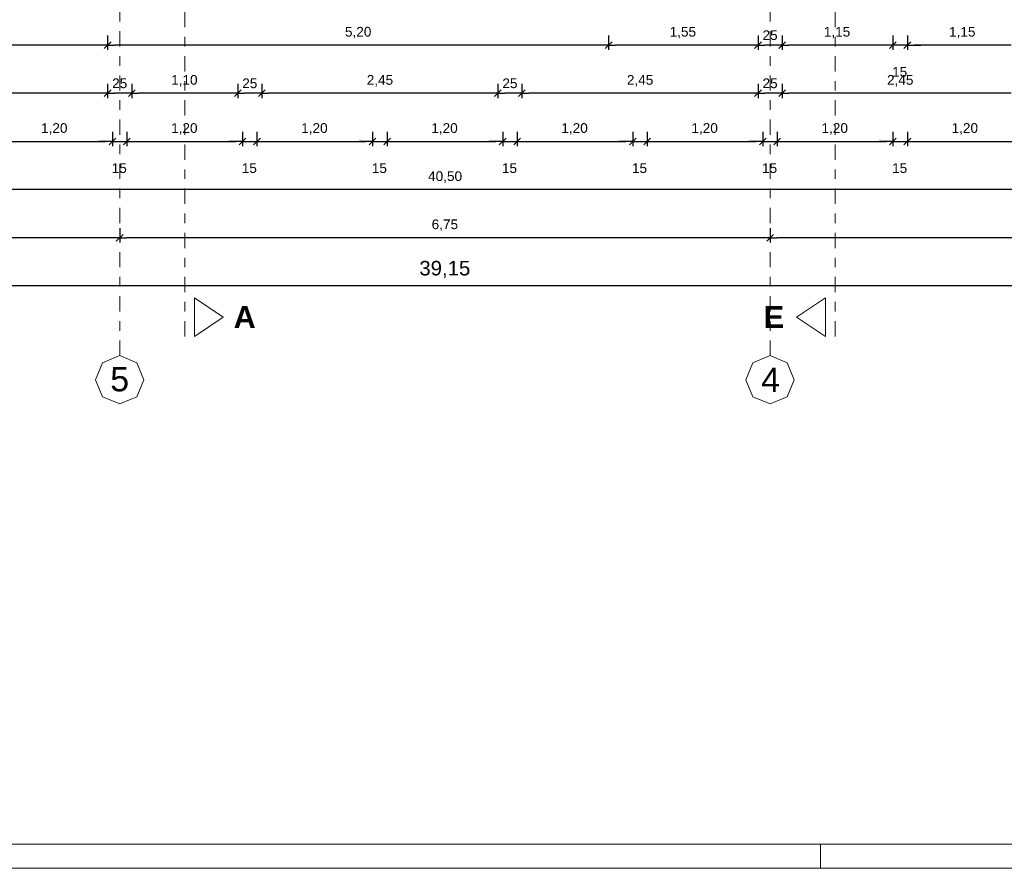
# Model space of a CAD drawing. Header units: metres. Extents: x -45.2 to 14.3, y -31.8 to 10.2.
# Tile 73 of 148: x -24 to -13.8, y -31.8 to -23. Entities that reach past the tile are written whole.
import ezdxf

# ---------------------------------------------------------------- set-up
doc = ezdxf.new("R2010")
doc.units = ezdxf.units.M
doc.header["$LTSCALE"] = 0.05
doc.linetypes.add('Achsen 01', pattern=[5.291531, 3.175, -1.058062, 0.352704, -0.705764])
doc.layers.get('0').update_dxf_attribs({"lineweight": 25})
doc.layers.add('AV1-Achsen', color=1, linetype='Achsen 01', lineweight=18, true_color=0xff0000)
for name, color, linetype, lineweight in [('AV1-Planrahmen', 7, 'Continuous', 9), ('AV1-Schnitt Achsen', 7, 'Achsen 01', 18), ('Bemaßung-Bemaßung', 7, 'Continuous', 9), ('Keine', 7, 'Continuous', 9)]:
    doc.layers.add(name, color=color, linetype=linetype, lineweight=lineweight)
doc.styles.add('Arial', font='arial.ttf')
doc.styles.add('Arial (bold)', font='arialbd.ttf')

# ---------------------------------------------------------------- blocks, each defined once
blk = doc.blocks.new('Group')
at = {"layer": 'AV1-Planrahmen', "color": 7}
blk.add_line((-0.0045, -0.4205), (-0.0045, -0.4155), dxfattribs=at)
at = {"layer": 'AV1-Planrahmen', "color": 7, "flags": 128}
for points in [[(-0.5945, -0.4205), (-0.5945, 0.4205), (0.5945, 0.4205), (0.5945, -0.4205)], [(-0.5695, -0.4155), (-0.5695, 0.4155), (0.4045, 0.4155), (0.4045, -0.4155)]]:
    blk.add_lwpolyline(points, close=True, dxfattribs=at)

msp = doc.modelspace()

# ---------------------------------------------------------------- linework, layer by layer
at = {"color": 0, "linetype": 'ByBlock', "lineweight": -2}
for p, q in [((-23.075, -23.275), (-23.146, -23.275)), ((-23.075, -23.275), (-23.004, -23.275)), ((-17.875, -23.275), (-17.946, -23.275)), ((-17.875, -23.275), (-17.804, -23.275)), ((-16.325, -23.275), (-16.396, -23.275)), ((-16.325, -23.275), (-16.254, -23.275)), ((-16.075, -23.275), (-16.146, -23.275)), ((-16.075, -23.275), (-16.004, -23.275)), ((-14.925, -23.275), (-14.996, -23.275)), ((-14.925, -23.275), (-14.996, -23.275)), ((-14.775, -23.275), (-14.704, -23.275)), ((-14.775, -23.275), (-14.704, -23.275)), ((-23.075, -23.775), (-23.146, -23.775)), ((-23.075, -23.775), (-23.004, -23.775)), ((-22.825, -23.775), (-22.896, -23.775)), ((-22.825, -23.775), (-22.754, -23.775)), ((-21.725, -23.775), (-21.796, -23.775)), ((-21.725, -23.775), (-21.654, -23.775)), ((-21.475, -23.775), (-21.546, -23.775)), ((-21.475, -23.775), (-21.404, -23.775)), ((-19.025, -23.775), (-19.096, -23.775)), ((-19.025, -23.775), (-18.954, -23.775)), ((-18.775, -23.775), (-18.846, -23.775)), ((-18.775, -23.775), (-18.704, -23.775)), ((-16.325, -23.775), (-16.396, -23.775)), ((-16.325, -23.775), (-16.254, -23.775)), ((-16.075, -23.775), (-16.146, -23.775)), ((-16.075, -23.775), (-16.004, -23.775)), ((-23.025, -24.275), (-23.096, -24.275)), ((-23.025, -24.275), (-23.096, -24.275)), ((-22.875, -24.275), (-22.804, -24.275)), ((-22.875, -24.275), (-22.804, -24.275)), ((-21.675, -24.275), (-21.746, -24.275)), ((-21.675, -24.275), (-21.746, -24.275)), ((-21.525, -24.275), (-21.454, -24.275)), ((-21.525, -24.275), (-21.454, -24.275)), ((-20.325, -24.275), (-20.396, -24.275)), ((-20.325, -24.275), (-20.396, -24.275)), ((-20.175, -24.275), (-20.104, -24.275)), ((-20.175, -24.275), (-20.104, -24.275)), ((-18.975, -24.275), (-19.046, -24.275)), ((-18.975, -24.275), (-19.046, -24.275)), ((-18.825, -24.275), (-18.754, -24.275)), ((-18.825, -24.275), (-18.754, -24.275)), ((-17.625, -24.275), (-17.696, -24.275)), ((-17.625, -24.275), (-17.696, -24.275)), ((-17.475, -24.275), (-17.404, -24.275)), ((-17.475, -24.275), (-17.404, -24.275)), ((-16.275, -24.275), (-16.346, -24.275)), ((-16.275, -24.275), (-16.346, -24.275)), ((-16.125, -24.275), (-16.054, -24.275)), ((-16.125, -24.275), (-16.054, -24.275)), ((-14.925, -24.275), (-14.996, -24.275)), ((-14.925, -24.275), (-14.996, -24.275)), ((-14.775, -24.275), (-14.704, -24.275)), ((-14.775, -24.275), (-14.704, -24.275)), ((-22.95, -25.275), (-23.021, -25.275)), ((-22.95, -25.275), (-22.879, -25.275)), ((-16.2, -25.275), (-16.271, -25.275)), ((-16.2, -25.275), (-16.129, -25.275))]:
    msp.add_line(p, q, dxfattribs=at)
at = {"color": 0, "linetype": 'Continuous', "lineweight": 15}
for p, q in [((-23.04, -23.24), (-23.11, -23.31)), ((-23.11, -23.31), (-23.04, -23.24)), ((-17.84, -23.24), (-17.91, -23.31)), ((-17.91, -23.31), (-17.84, -23.24)), ((-16.29, -23.24), (-16.36, -23.31)), ((-16.36, -23.31), (-16.29, -23.24)), ((-16.04, -23.24), (-16.11, -23.31)), ((-16.11, -23.31), (-16.04, -23.24)), ((-14.89, -23.24), (-14.96, -23.31)), ((-14.89, -23.24), (-14.96, -23.31)), ((-14.81, -23.31), (-14.74, -23.24)), ((-14.81, -23.31), (-14.74, -23.24)), ((-23.04, -23.74), (-23.11, -23.81)), ((-23.11, -23.81), (-23.04, -23.74)), ((-22.79, -23.74), (-22.86, -23.81)), ((-22.86, -23.81), (-22.79, -23.74)), ((-21.69, -23.74), (-21.76, -23.81)), ((-21.76, -23.81), (-21.69, -23.74)), ((-21.44, -23.74), (-21.51, -23.81)), ((-21.51, -23.81), (-21.44, -23.74)), ((-18.99, -23.74), (-19.06, -23.81)), ((-19.06, -23.81), (-18.99, -23.74)), ((-18.74, -23.74), (-18.81, -23.81)), ((-18.81, -23.81), (-18.74, -23.74)), ((-16.29, -23.74), (-16.36, -23.81)), ((-16.36, -23.81), (-16.29, -23.74)), ((-16.04, -23.74), (-16.11, -23.81)), ((-16.11, -23.81), (-16.04, -23.74)), ((-22.99, -24.24), (-23.06, -24.31)), ((-22.99, -24.24), (-23.06, -24.31)), ((-22.91, -24.31), (-22.84, -24.24)), ((-22.91, -24.31), (-22.84, -24.24)), ((-21.64, -24.24), (-21.71, -24.31)), ((-21.64, -24.24), (-21.71, -24.31)), ((-21.56, -24.31), (-21.49, -24.24)), ((-21.56, -24.31), (-21.49, -24.24)), ((-20.29, -24.24), (-20.36, -24.31)), ((-20.29, -24.24), (-20.36, -24.31)), ((-20.21, -24.31), (-20.14, -24.24)), ((-20.21, -24.31), (-20.14, -24.24)), ((-18.94, -24.24), (-19.01, -24.31)), ((-18.94, -24.24), (-19.01, -24.31)), ((-18.86, -24.31), (-18.79, -24.24)), ((-18.86, -24.31), (-18.79, -24.24)), ((-17.59, -24.24), (-17.66, -24.31)), ((-17.59, -24.24), (-17.66, -24.31)), ((-17.51, -24.31), (-17.44, -24.24)), ((-17.51, -24.31), (-17.44, -24.24)), ((-16.24, -24.24), (-16.31, -24.31)), ((-16.24, -24.24), (-16.31, -24.31)), ((-16.16, -24.31), (-16.09, -24.24)), ((-16.16, -24.31), (-16.09, -24.24)), ((-14.89, -24.24), (-14.96, -24.31)), ((-14.89, -24.24), (-14.96, -24.31)), ((-14.81, -24.31), (-14.74, -24.24)), ((-14.81, -24.31), (-14.74, -24.24)), ((-22.915, -25.24), (-22.985, -25.31)), ((-22.985, -25.31), (-22.915, -25.24)), ((-16.165, -25.24), (-16.235, -25.31)), ((-16.235, -25.31), (-16.165, -25.24))]:
    msp.add_line(p, q, dxfattribs=at)
at = {"layer": 'AV1-Achsen'}
for p, q in [((-22.95, -26.5), (-22.95, 4.9)), ((-16.2, -26.5), (-16.2, 4.9))]:
    msp.add_line(p, q, dxfattribs=at)
at = {"layer": 'AV1-Achsen', "linetype": 'Continuous'}
for points in [[(-22.95, -26.5), (-22.773, -26.573), (-22.7, -26.75), (-22.773, -26.927), (-22.95, -27), (-23.127, -26.927), (-23.2, -26.75), (-23.127, -26.573)], [(-16.2, -26.5), (-16.023, -26.573), (-15.95, -26.75), (-16.023, -26.927), (-16.2, -27), (-16.377, -26.927), (-16.45, -26.75), (-16.377, -26.573)]]:
    msp.add_lwpolyline(points, close=True, dxfattribs=at)
at = {"layer": 'AV1-Schnitt Achsen'}
for p, q in [((-22.275, -26.3), (-22.275, 4.7)), ((-15.525, -26.3), (-15.525, 4.7))]:
    msp.add_line(p, q, dxfattribs=at)
at = {"layer": 'AV1-Schnitt Achsen', "linetype": 'Continuous'}
for points in [[(-22.175, -25.9), (-22.175, -26.3), (-21.875, -26.1)], [(-15.625, -25.9), (-15.625, -26.3), (-15.925, -26.1)]]:
    msp.add_lwpolyline(points, close=True, dxfattribs=at)
at = {"layer": 'Bemaßung-Bemaßung', "color": 0, "linetype": 'Continuous', "lineweight": -2}
for p, q in [((-23.075, -23.175), (-23.075, -23.325)), ((-23.075, -23.175), (-23.075, -23.325)), ((-17.875, -23.175), (-17.875, -23.325)), ((-17.875, -23.175), (-17.875, -23.325)), ((-16.325, -23.175), (-16.325, -23.325)), ((-16.325, -23.175), (-16.325, -23.325)), ((-16.075, -23.175), (-16.075, -23.325)), ((-16.075, -23.175), (-16.075, -23.325)), ((-14.925, -23.175), (-14.925, -23.325)), ((-14.925, -23.175), (-14.925, -23.325)), ((-14.775, -23.175), (-14.775, -23.325)), ((-14.775, -23.175), (-14.775, -23.325)), ((-23.146, -23.275), (-30.904, -23.275)), ((-17.946, -23.275), (-23.004, -23.275)), ((-16.396, -23.275), (-17.804, -23.275)), ((-16.146, -23.275), (-16.254, -23.275)), ((-14.996, -23.275), (-16.004, -23.275)), ((-14.996, -23.275), (-15.066, -23.275)), ((-14.775, -23.275), (-14.925, -23.275)), ((-14.704, -23.275), (-14.634, -23.275)), ((-13.696, -23.275), (-14.704, -23.275)), ((-23.025, -24.175), (-23.025, -24.325)), ((-23.025, -24.175), (-23.025, -24.325)), ((-22.875, -24.175), (-22.875, -24.325)), ((-22.875, -24.175), (-22.875, -24.325)), ((-21.675, -24.175), (-21.675, -24.325)), ((-21.675, -24.175), (-21.675, -24.325)), ((-21.525, -24.175), (-21.525, -24.325)), ((-21.525, -24.175), (-21.525, -24.325)), ((-20.325, -24.175), (-20.325, -24.325)), ((-20.325, -24.175), (-20.325, -24.325)), ((-20.175, -24.175), (-20.175, -24.325)), ((-20.175, -24.175), (-20.175, -24.325)), ((-18.975, -24.175), (-18.975, -24.325)), ((-18.975, -24.175), (-18.975, -24.325)), ((-18.825, -24.175), (-18.825, -24.325)), ((-18.825, -24.175), (-18.825, -24.325)), ((-17.625, -24.175), (-17.625, -24.325)), ((-17.625, -24.175), (-17.625, -24.325)), ((-17.475, -24.175), (-17.475, -24.325)), ((-17.475, -24.175), (-17.475, -24.325)), ((-16.275, -24.175), (-16.275, -24.325)), ((-16.275, -24.175), (-16.275, -24.325)), ((-16.125, -24.175), (-16.125, -24.325)), ((-16.125, -24.175), (-16.125, -24.325)), ((-14.925, -24.175), (-14.925, -24.325)), ((-14.925, -24.175), (-14.925, -24.325)), ((-14.775, -24.175), (-14.775, -24.325)), ((-14.775, -24.175), (-14.775, -24.325)), ((-24.154, -24.275), (-23.096, -24.275)), ((-23.096, -24.275), (-23.166, -24.275)), ((-23.025, -24.275), (-22.875, -24.275)), ((-22.804, -24.275), (-21.746, -24.275)), ((-22.804, -24.275), (-22.734, -24.275)), ((-21.746, -24.275), (-21.816, -24.275)), ((-21.675, -24.275), (-21.525, -24.275)), ((-21.454, -24.275), (-20.396, -24.275)), ((-21.454, -24.275), (-21.384, -24.275)), ((-20.396, -24.275), (-20.466, -24.275)), ((-20.325, -24.275), (-20.175, -24.275)), ((-20.104, -24.275), (-19.046, -24.275)), ((-20.104, -24.275), (-20.034, -24.275)), ((-19.046, -24.275), (-19.116, -24.275)), ((-18.975, -24.275), (-18.825, -24.275)), ((-18.754, -24.275), (-17.696, -24.275)), ((-18.754, -24.275), (-18.684, -24.275)), ((-17.696, -24.275), (-17.766, -24.275)), ((-17.625, -24.275), (-17.475, -24.275)), ((-17.404, -24.275), (-16.346, -24.275)), ((-17.404, -24.275), (-17.334, -24.275)), ((-16.346, -24.275), (-16.416, -24.275)), ((-16.275, -24.275), (-16.125, -24.275)), ((-16.054, -24.275), (-14.996, -24.275)), ((-16.054, -24.275), (-15.984, -24.275)), ((-14.996, -24.275), (-15.066, -24.275)), ((-14.925, -24.275), (-14.775, -24.275)), ((-14.704, -24.275), (-13.646, -24.275)), ((-14.704, -24.275), (-14.634, -24.275))]:
    msp.add_line(p, q, dxfattribs=at)
at = {"layer": 'Bemaßung-Bemaßung', "color": 0, "lineweight": -2}
for p, q in [((-23.075, -23.675), (-23.075, -23.825)), ((-23.075, -23.675), (-23.075, -23.825)), ((-22.825, -23.675), (-22.825, -23.825)), ((-22.825, -23.675), (-22.825, -23.825)), ((-21.725, -23.675), (-21.725, -23.825)), ((-21.725, -23.675), (-21.725, -23.825)), ((-21.475, -23.675), (-21.475, -23.825)), ((-21.475, -23.675), (-21.475, -23.825)), ((-19.025, -23.675), (-19.025, -23.825)), ((-19.025, -23.675), (-19.025, -23.825)), ((-18.775, -23.675), (-18.775, -23.825)), ((-18.775, -23.675), (-18.775, -23.825)), ((-16.325, -23.675), (-16.325, -23.825)), ((-16.325, -23.675), (-16.325, -23.825)), ((-16.075, -23.675), (-16.075, -23.825)), ((-16.075, -23.675), (-16.075, -23.825)), ((-23.146, -23.775), (-25.454, -23.775)), ((-22.896, -23.775), (-23.004, -23.775)), ((-21.796, -23.775), (-22.754, -23.775)), ((-21.546, -23.775), (-21.654, -23.775)), ((-19.096, -23.775), (-21.404, -23.775)), ((-18.846, -23.775), (-18.954, -23.775)), ((-16.396, -23.775), (-18.704, -23.775)), ((-16.146, -23.775), (-16.254, -23.775)), ((-13.696, -23.775), (-16.004, -23.775)), ((0.604, -24.775), (-39.754, -24.775)), ((-22.95, -25.175), (-22.95, -25.325)), ((-22.95, -25.175), (-22.95, -25.325)), ((-16.2, -25.175), (-16.2, -25.325)), ((-16.2, -25.175), (-16.2, -25.325)), ((-23.021, -25.275), (-28.279, -25.275)), ((-16.271, -25.275), (-22.879, -25.275)), ((-10.871, -25.275), (-16.129, -25.275)), ((-0.071, -25.775), (-39.079, -25.775))]:
    msp.add_line(p, q, dxfattribs=at)
at = {"layer": 'Defpoints', "color": 0, "lineweight": 0}
for p, q in [((-23.075, -23.275), (-23.075, -23.275)), ((-17.875, -23.275), (-17.875, -23.275)), ((-16.325, -23.275), (-16.325, -23.275)), ((-16.075, -23.275), (-16.075, -23.275)), ((-14.925, -23.275), (-14.925, -23.275)), ((-14.775, -23.275), (-14.775, -23.275)), ((-23.075, -23.775), (-23.075, -23.775)), ((-22.825, -23.775), (-22.825, -23.775)), ((-21.725, -23.775), (-21.725, -23.775)), ((-21.475, -23.775), (-21.475, -23.775)), ((-19.025, -23.775), (-19.025, -23.775)), ((-18.775, -23.775), (-18.775, -23.775)), ((-16.325, -23.775), (-16.325, -23.775)), ((-16.075, -23.775), (-16.075, -23.775)), ((-23.025, -24.275), (-23.025, -24.275)), ((-22.875, -24.275), (-22.875, -24.275)), ((-21.675, -24.275), (-21.675, -24.275)), ((-21.525, -24.275), (-21.525, -24.275)), ((-20.325, -24.275), (-20.325, -24.275)), ((-20.175, -24.275), (-20.175, -24.275)), ((-18.975, -24.275), (-18.975, -24.275)), ((-18.825, -24.275), (-18.825, -24.275)), ((-17.625, -24.275), (-17.625, -24.275)), ((-17.475, -24.275), (-17.475, -24.275)), ((-16.275, -24.275), (-16.275, -24.275)), ((-16.125, -24.275), (-16.125, -24.275)), ((-14.925, -24.275), (-14.925, -24.275)), ((-14.775, -24.275), (-14.775, -24.275)), ((-22.95, -25.275), (-22.95, -25.275)), ((-16.2, -25.275), (-16.2, -25.275))]:
    msp.add_line(p, q, dxfattribs=at)

# ---------------------------------------------------------------- block references
at = {"layer": 'Keine', "color": 7, "transparency": 33554687, "xscale": 50, "yscale": 50, "zscale": 50}
msp.add_blockref('Group', (-15.45, -10.8), dxfattribs=at)

# ---------------------------------------------------------------- texts
at = {"layer": 'AV1-Achsen', "char_height": 0.252, "attachment_point": 7, "style": 'Arial'}
for s, insert in [('5', (-23.048, -26.874)), ('4', (-16.292, -26.876))]:
    msp.add_mtext(s, dxfattribs=dict(at, insert=insert))
at = {"layer": 'AV1-Schnitt Achsen', "char_height": 0.227, "attachment_point": 7, "style": 'Arial (bold)'}
for s, insert in [('A', (-21.767, -26.213)), ('E', (-16.266, -26.213))]:
    msp.add_mtext(s, dxfattribs=dict(at, insert=insert))
at = {"layer": 'Bemaßung-Bemaßung', "color": 0, "attachment_point": 7, "style": 'Arial'}
for s, insert, char_height in [('5,20', (-20.612, -23.205), 0.1009), ('1,55', (-17.242, -23.205), 0.1009), ('25', (-16.278, -23.223), 0.1009), ('1,15', (-15.642, -23.205), 0.1009), ('1,15', (-14.342, -23.205), 0.1009), ('15', (-14.933, -23.604), 0.1009), ('25', (-23.028, -23.723), 0.1009), ('1,10', (-22.416, -23.705), 0.1009), ('25', (-21.678, -23.723), 0.1009), ('2,45', (-20.386, -23.705), 0.1009), ('25', (-18.978, -23.723), 0.1009), ('2,45', (-17.686, -23.705), 0.1009), ('25', (-16.278, -23.723), 0.1009), ('2,45', (-14.986, -23.705), 0.1009), ('1,20', (-23.766, -24.205), 0.1009), ('1,20', (-22.416, -24.205), 0.1009), ('1,20', (-21.066, -24.205), 0.1009), ('1,20', (-19.716, -24.205), 0.1009), ('1,20', (-18.366, -24.205), 0.1009), ('1,20', (-17.016, -24.205), 0.1009), ('1,20', (-15.666, -24.205), 0.1009), ('1,20', (-14.316, -24.205), 0.1009), ('15', (-23.033, -24.604), 0.1009), ('15', (-21.683, -24.604), 0.1009), ('15', (-20.333, -24.604), 0.1009), ('15', (-18.983, -24.604), 0.1009), ('15', (-17.633, -24.604), 0.1009), ('15', (-16.283, -24.604), 0.1009), ('15', (-14.933, -24.604), 0.1009), ('40,50', (-19.749, -24.705), 0.1009), ('6,75', (-19.712, -25.205), 0.1009), ('39,15', (-19.84, -25.695), 0.1513)]:
    msp.add_mtext(s, dxfattribs=dict(at, insert=insert, char_height=char_height))

doc.saveas('drawing.dxf')
